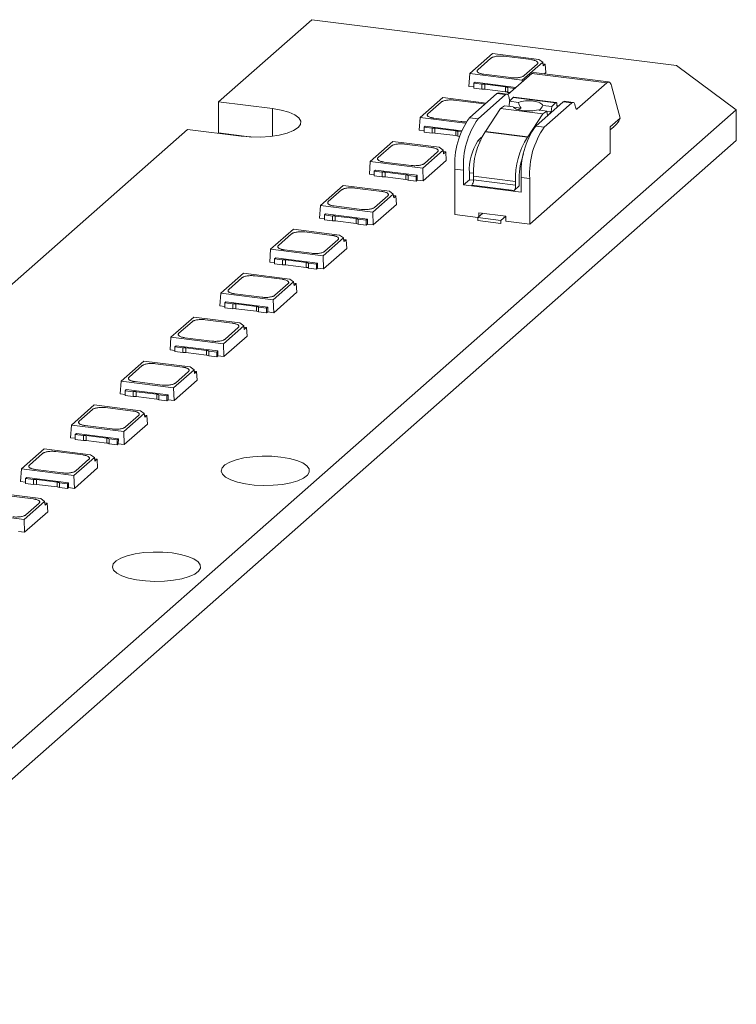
# Model space of a CAD drawing. Header units: millimetres. Extents: x -97.4 to -27.2, y 99.8 to 147.8.
# Tile 2 of 2: x -62.1 to -27.2, y 99.8 to 147.8. Entities that reach past the tile are written whole.
import ezdxf

# ---------------------------------------------------------------- set-up
doc = ezdxf.new("R2010")
doc.units = ezdxf.units.MM

msp = doc.modelspace()

# ---------------------------------------------------------------- linework, layer by layer
at = {"color": 7, "linetype": 'Continuous', "lineweight": 15}
for p, q in [((-47.884, 147.82), (-52.428, 143.813)), ((-30.111, 145.58), (-47.884, 147.82)), ((-39.076, 146.166), (-40.184, 145.189)), ((-39.8, 145.376), (-39.16, 145.941)), ((-36.823, 145.882), (-39.076, 146.166)), ((-38.515, 146.038), (-37.196, 145.872)), ((-37.628, 144.867), (-36.635, 145.743)), ((-36.905, 145.657), (-37.545, 145.092)), ((-36.635, 145.743), (-36.823, 145.882)), ((-36.635, 145.743), (-36.611, 145.566)), ((-36.626, 145.672), (-36.508, 145.657)), ((-36.508, 145.657), (-36.611, 145.566)), ((-36.508, 145.657), (-36.477, 145.238)), ((-27.202, 143.432), (-30.111, 145.58)), ((-40.184, 145.189), (-40.228, 144.57)), ((-40.184, 145.189), (-37.628, 144.867)), ((-38.19, 144.995), (-39.509, 145.162)), ((-38.337, 144.172), (-37.165, 145.205)), ((-37.165, 145.205), (-33.517, 144.746)), ((-33.423, 144.783), (-37.071, 145.242)), ((-36.547, 145.176), (-36.477, 145.238)), ((-40.228, 144.57), (-39.991, 144.54)), ((-39.933, 144.773), (-39.991, 144.722)), ((-39.991, 144.722), (-39.601, 144.673)), ((-39.991, 144.722), (-39.991, 144.486)), ((-39.991, 144.486), (-39.601, 144.436)), ((-39.933, 144.773), (-37.94, 144.522)), ((-39.601, 144.436), (-39.601, 144.673)), ((-39.459, 144.673), (-38.448, 144.546)), ((-39.459, 144.436), (-39.459, 144.673)), ((-38.448, 144.309), (-38.448, 144.546)), ((-38.342, 144.514), (-37.997, 144.471)), ((-38.342, 144.278), (-38.342, 144.514)), ((-37.626, 144.798), (-37.628, 144.867)), ((-33.517, 144.746), (-34.961, 143.472)), ((-32.866, 143.023), (-33.287, 144.595)), ((-41.504, 144.025), (-42.611, 143.049)), ((-39.392, 143.759), (-41.504, 144.025)), ((-38.864, 144.225), (-40.205, 143.042)), ((-38.443, 144.172), (-39.784, 142.989)), ((-39.459, 144.436), (-38.448, 144.309)), ((-38.864, 144.225), (-38.443, 144.172)), ((-38.381, 144.197), (-38.802, 144.25)), ((-38.342, 144.278), (-38.232, 144.264)), ((-38.249, 143.919), (-38.29, 144.072)), ((-38.251, 143.844), (-38.071, 144.028)), ((-38.071, 144.028), (-36.013, 143.768)), ((-35.985, 143.782), (-38.043, 144.041)), ((-49.808, 143.483), (-52.428, 143.813)), ((-52.428, 142.304), (-52.428, 143.813)), ((-42.227, 143.236), (-41.587, 143.8)), ((-40.942, 143.897), (-39.623, 143.731)), ((-38.691, 143.484), (-38.497, 143.628)), ((-38.074, 143.574), (-38.497, 143.628)), ((-38.251, 143.844), (-38.276, 143.6)), ((-37.815, 143.789), (-38.251, 143.844)), ((-38.052, 143.551), (-37.688, 143.505)), ((-36.978, 142.636), (-35.637, 143.819)), ((-36.193, 143.585), (-36.629, 143.64)), ((-35.216, 143.766), (-36.557, 142.583)), ((-36.193, 143.585), (-36.221, 143.321)), ((-36.013, 143.768), (-36.193, 143.585)), ((-35.937, 143.554), (-35.939, 143.655)), ((-35.866, 143.616), (-35.938, 143.625)), ((-35.637, 143.819), (-35.216, 143.766)), ((-35.153, 143.79), (-35.574, 143.843)), ((-35.022, 143.512), (-35.063, 143.665)), ((-74.932, 101.338), (-27.202, 143.432)), ((-42.611, 143.049), (-42.655, 142.429)), ((-42.611, 143.049), (-40.415, 142.772)), ((-40.617, 142.855), (-41.936, 143.021)), ((-39.784, 142.989), (-40.205, 143.042)), ((-38.691, 143.484), (-39.419, 142.371)), ((-38.691, 143.484), (-36.633, 143.225)), ((-36.633, 143.225), (-37.361, 142.112)), ((-36.439, 143.368), (-36.863, 143.422)), ((-36.439, 143.368), (-36.633, 143.225)), ((-36.398, 143.147), (-36.439, 143.368)), ((-36.435, 143.348), (-36.221, 143.321)), ((-36.221, 143.321), (-36.339, 143.199)), ((-33.34, 142.605), (-32.866, 143.023)), ((-27.202, 141.924), (-27.202, 143.432)), ((-42.36, 142.633), (-42.418, 142.582)), ((-42.418, 142.582), (-42.028, 142.533)), ((-42.418, 142.582), (-42.418, 142.345)), ((-42.36, 142.633), (-40.586, 142.409)), ((-42.028, 142.296), (-42.028, 142.533)), ((-41.886, 142.533), (-40.875, 142.405)), ((-41.886, 142.296), (-41.886, 142.533)), ((-36.557, 142.583), (-36.978, 142.636)), ((-33.34, 141.319), (-33.34, 142.605)), ((-33.34, 142.444), (-33.17, 142.594)), ((-53.948, 142.472), (-91.318, 109.514)), ((-53.948, 142.472), (-51.329, 142.142)), ((-50.808, 142.1), (-52.428, 142.304)), ((-42.655, 142.429), (-42.418, 142.399)), ((-42.418, 142.345), (-42.028, 142.296)), ((-41.886, 142.296), (-40.875, 142.168)), ((-40.875, 142.168), (-40.875, 142.405)), ((-40.769, 142.374), (-40.607, 142.354)), ((-40.769, 142.137), (-40.769, 142.374)), ((-40.769, 142.137), (-40.683, 142.126)), ((-39.79, 141.908), (-39.614, 142.087)), ((-37.373, 142.096), (-39.431, 142.355)), ((-37.361, 142.112), (-39.419, 142.371)), ((-74.932, 99.83), (-27.202, 141.924)), ((-43.931, 141.885), (-45.038, 140.908)), ((-44.654, 141.095), (-44.014, 141.66)), ((-41.677, 141.601), (-43.931, 141.885)), ((-43.369, 141.757), (-42.05, 141.591)), ((-41.49, 141.462), (-41.677, 141.601)), ((-42.483, 140.586), (-41.49, 141.462)), ((-41.76, 141.376), (-42.399, 140.811)), ((-41.49, 141.462), (-41.466, 141.285)), ((-41.48, 141.391), (-41.362, 141.376)), ((-41.362, 141.376), (-41.466, 141.285)), ((-41.362, 141.376), (-41.331, 140.957)), ((-37.264, 137.858), (-33.34, 141.319)), ((-45.038, 140.908), (-45.082, 140.289)), ((-45.038, 140.908), (-42.483, 140.586)), ((-43.044, 140.714), (-44.363, 140.881)), ((-42.463, 139.959), (-41.331, 140.957)), ((-45.082, 140.289), (-44.845, 140.259)), ((-44.787, 140.492), (-44.845, 140.441)), ((-44.845, 140.441), (-44.455, 140.392)), ((-44.845, 140.441), (-44.845, 140.205)), ((-44.845, 140.205), (-44.455, 140.155)), ((-44.787, 140.492), (-42.748, 140.235)), ((-44.455, 140.155), (-44.455, 140.392)), ((-44.313, 140.392), (-43.302, 140.265)), ((-44.313, 140.155), (-44.313, 140.392)), ((-44.313, 140.155), (-43.302, 140.028)), ((-43.302, 140.028), (-43.302, 140.265)), ((-43.196, 140.233), (-42.806, 140.184)), ((-43.196, 139.997), (-43.196, 140.233)), ((-42.806, 140.184), (-42.748, 140.235)), ((-42.806, 139.948), (-42.806, 140.184)), ((-42.748, 140.235), (-42.753, 139.995)), ((-42.463, 139.959), (-42.483, 140.586)), ((-40.912, 138.318), (-40.912, 140.533)), ((-40.912, 140.533), (-40.492, 140.48)), ((-40.492, 140.48), (-40.492, 139.773)), ((-40.209, 140.022), (-40.209, 140.361)), ((-40.011, 140.197), (-37.953, 139.937)), ((-40.011, 140.008), (-40.011, 140.197)), ((-46.358, 139.744), (-47.465, 138.768)), ((-44.105, 139.46), (-46.358, 139.744)), ((-43.196, 139.997), (-42.806, 139.948)), ((-42.806, 139.948), (-42.752, 139.995)), ((-42.753, 139.995), (-42.463, 139.959)), ((-40.492, 139.773), (-40.209, 140.022)), ((-40.492, 139.773), (-37.685, 139.419)), ((-40.011, 139.998), (-40.209, 140.022)), ((-38.024, 139.498), (-40.082, 139.757)), ((-40.011, 140.008), (-37.953, 139.749)), ((-38.024, 139.498), (-37.777, 139.716)), ((-37.953, 139.937), (-37.953, 139.749)), ((-37.777, 139.716), (-37.777, 140.093)), ((-37.685, 140.127), (-37.264, 140.074)), ((-37.685, 139.419), (-37.685, 140.127)), ((-37.264, 140.074), (-37.264, 137.858)), ((-47.081, 138.955), (-46.441, 139.519)), ((-45.797, 139.616), (-44.478, 139.45)), ((-44.91, 138.446), (-43.917, 139.322)), ((-44.187, 139.235), (-44.827, 138.671)), ((-43.917, 139.322), (-44.105, 139.46)), ((-43.917, 139.322), (-43.893, 139.144)), ((-43.907, 139.251), (-43.789, 139.236)), ((-43.789, 139.236), (-43.893, 139.144)), ((-43.789, 139.236), (-43.759, 138.816)), ((-47.465, 138.768), (-47.509, 138.148)), ((-47.465, 138.768), (-44.91, 138.446)), ((-45.471, 138.574), (-46.79, 138.74)), ((-44.89, 137.818), (-43.759, 138.816)), ((-47.214, 138.351), (-47.272, 138.301)), ((-47.272, 138.301), (-46.882, 138.251)), ((-47.272, 138.301), (-47.272, 138.064)), ((-47.214, 138.351), (-45.175, 138.095)), ((-46.882, 138.015), (-46.882, 138.251)), ((-46.741, 138.251), (-45.729, 138.124)), ((-46.741, 138.015), (-46.741, 138.251)), ((-44.89, 137.818), (-44.91, 138.446)), ((-40.912, 138.318), (-39.79, 138.176)), ((-39.791, 138.175), (-39.556, 138.382)), ((-39.743, 138.406), (-38.434, 138.241)), ((-39.743, 138.217), (-39.743, 138.406)), ((-38.434, 138.241), (-38.669, 138.034)), ((-38.434, 138.005), (-38.434, 138.241)), ((-47.509, 138.148), (-47.272, 138.118)), ((-47.272, 138.064), (-46.882, 138.015)), ((-46.741, 138.015), (-45.729, 137.887)), ((-45.729, 137.887), (-45.729, 138.124)), ((-45.623, 138.093), (-45.233, 138.044)), ((-45.623, 137.856), (-45.623, 138.093)), ((-45.623, 137.856), (-45.233, 137.807)), ((-45.233, 138.044), (-45.175, 138.095)), ((-45.233, 137.807), (-45.233, 138.044)), ((-45.233, 137.807), (-45.179, 137.855)), ((-45.175, 138.095), (-45.18, 137.855)), ((-45.18, 137.855), (-44.89, 137.818)), ((-38.669, 138.034), (-39.791, 138.175)), ((-39.791, 138.034), (-39.791, 138.175)), ((-39.791, 138.034), (-38.669, 137.892)), ((-38.669, 138.034), (-38.669, 137.892)), ((-38.434, 138.005), (-37.264, 137.858)), ((-48.785, 137.604), (-49.892, 136.627)), ((-49.508, 136.814), (-48.868, 137.379)), ((-46.532, 137.32), (-48.785, 137.604)), ((-48.224, 137.476), (-46.905, 137.309)), ((-46.344, 137.181), (-46.532, 137.32)), ((-47.337, 136.305), (-46.344, 137.181)), ((-46.614, 137.095), (-47.254, 136.53)), ((-46.344, 137.181), (-46.32, 137.003)), ((-46.334, 137.11), (-46.216, 137.095)), ((-46.216, 137.095), (-46.32, 137.003)), ((-46.216, 137.095), (-46.186, 136.675)), ((-49.892, 136.627), (-49.936, 136.008)), ((-49.892, 136.627), (-47.337, 136.305)), ((-47.898, 136.433), (-49.217, 136.599)), ((-47.317, 135.678), (-47.337, 136.305)), ((-47.317, 135.678), (-46.186, 136.675)), ((-49.936, 136.008), (-49.699, 135.978)), ((-49.642, 136.211), (-49.699, 136.16)), ((-49.699, 136.16), (-49.309, 136.111)), ((-49.699, 136.16), (-49.699, 135.923)), ((-49.699, 135.923), (-49.309, 135.874)), ((-49.642, 136.211), (-47.602, 135.954)), ((-49.309, 135.874), (-49.309, 136.111)), ((-49.168, 136.111), (-48.156, 135.984)), ((-49.168, 135.874), (-49.168, 136.111)), ((-49.168, 135.874), (-48.156, 135.747)), ((-48.156, 135.747), (-48.156, 135.984)), ((-48.05, 135.952), (-47.66, 135.903)), ((-48.05, 135.716), (-48.05, 135.952)), ((-47.66, 135.903), (-47.602, 135.954)), ((-47.66, 135.667), (-47.66, 135.903)), ((-47.602, 135.954), (-47.607, 135.714)), ((-51.212, 135.463), (-52.319, 134.487)), ((-48.959, 135.179), (-51.212, 135.463)), ((-50.651, 135.335), (-49.332, 135.169)), ((-48.05, 135.716), (-47.66, 135.667)), ((-47.66, 135.667), (-47.606, 135.714)), ((-47.607, 135.714), (-47.317, 135.678)), ((-51.935, 134.674), (-51.295, 135.238)), ((-49.764, 134.165), (-48.771, 135.04)), ((-49.041, 134.954), (-49.681, 134.39)), ((-48.771, 135.04), (-48.959, 135.179)), ((-48.771, 135.04), (-48.747, 134.863)), ((-48.761, 134.97), (-48.643, 134.955)), ((-48.643, 134.955), (-48.747, 134.863)), ((-48.643, 134.955), (-48.613, 134.535)), ((-52.319, 134.487), (-52.363, 133.867)), ((-52.319, 134.487), (-49.764, 134.165)), ((-50.325, 134.293), (-51.644, 134.459)), ((-49.744, 133.537), (-48.613, 134.535)), ((-52.069, 134.07), (-52.126, 134.02)), ((-52.126, 134.02), (-51.736, 133.97)), ((-52.126, 134.02), (-52.126, 133.783)), ((-52.069, 134.07), (-50.03, 133.814)), ((-51.736, 133.734), (-51.736, 133.97)), ((-51.595, 133.97), (-50.583, 133.843)), ((-51.595, 133.734), (-51.595, 133.97)), ((-49.744, 133.537), (-49.764, 134.165)), ((-52.363, 133.867), (-52.126, 133.837)), ((-52.126, 133.783), (-51.736, 133.734)), ((-51.595, 133.734), (-50.583, 133.606)), ((-50.583, 133.606), (-50.583, 133.843)), ((-50.477, 133.812), (-50.087, 133.763)), ((-50.477, 133.575), (-50.477, 133.812)), ((-50.477, 133.575), (-50.087, 133.526)), ((-50.087, 133.763), (-50.03, 133.814)), ((-50.087, 133.526), (-50.087, 133.763)), ((-50.087, 133.526), (-50.033, 133.574)), ((-50.03, 133.814), (-50.034, 133.574)), ((-50.034, 133.574), (-49.744, 133.537)), ((-53.639, 133.323), (-54.747, 132.346)), ((-54.362, 132.533), (-53.722, 133.098)), ((-51.386, 133.039), (-53.639, 133.323)), ((-53.078, 133.195), (-51.759, 133.028)), ((-51.198, 132.9), (-51.386, 133.039)), ((-52.191, 132.024), (-51.198, 132.9)), ((-51.468, 132.814), (-52.108, 132.249)), ((-51.198, 132.9), (-51.174, 132.722)), ((-51.189, 132.829), (-51.07, 132.814)), ((-51.07, 132.814), (-51.174, 132.722)), ((-51.07, 132.814), (-51.04, 132.394)), ((-54.747, 132.346), (-54.791, 131.727)), ((-54.747, 132.346), (-52.191, 132.024)), ((-52.753, 132.152), (-54.071, 132.318)), ((-52.171, 131.397), (-52.191, 132.024)), ((-52.171, 131.397), (-51.04, 132.394)), ((-54.791, 131.727), (-54.554, 131.697)), ((-54.496, 131.93), (-54.554, 131.879)), ((-54.554, 131.879), (-54.163, 131.83)), ((-54.554, 131.879), (-54.554, 131.642)), ((-54.554, 131.642), (-54.163, 131.593)), ((-54.496, 131.93), (-52.457, 131.673)), ((-54.163, 131.593), (-54.163, 131.83)), ((-54.022, 131.83), (-53.011, 131.702)), ((-54.022, 131.593), (-54.022, 131.83)), ((-54.022, 131.593), (-53.011, 131.466)), ((-53.011, 131.466), (-53.011, 131.702)), ((-52.904, 131.671), (-52.514, 131.622)), ((-52.904, 131.435), (-52.904, 131.671)), ((-52.514, 131.622), (-52.457, 131.673)), ((-52.514, 131.385), (-52.514, 131.622)), ((-52.457, 131.673), (-52.461, 131.433)), ((-56.066, 131.182), (-57.174, 130.206)), ((-53.813, 130.898), (-56.066, 131.182)), ((-55.505, 131.054), (-54.186, 130.888)), ((-52.904, 131.435), (-52.514, 131.385)), ((-52.514, 131.385), (-52.46, 131.433)), ((-52.461, 131.433), (-52.171, 131.397)), ((-56.79, 130.393), (-56.15, 130.957)), ((-54.618, 129.884), (-53.625, 130.759)), ((-53.895, 130.673), (-54.535, 130.109)), ((-53.625, 130.759), (-53.813, 130.898)), ((-53.625, 130.759), (-53.602, 130.582)), ((-53.616, 130.688), (-53.498, 130.674)), ((-53.498, 130.674), (-53.602, 130.582)), ((-53.498, 130.674), (-53.467, 130.254)), ((-57.174, 130.206), (-57.218, 129.586)), ((-57.174, 130.206), (-54.618, 129.884)), ((-55.18, 130.012), (-56.499, 130.178)), ((-54.599, 129.256), (-53.467, 130.254)), ((-57.218, 129.586), (-56.981, 129.556)), ((-56.923, 129.789), (-56.981, 129.738)), ((-56.981, 129.738), (-56.591, 129.689)), ((-56.981, 129.738), (-56.981, 129.502)), ((-56.923, 129.789), (-54.884, 129.532)), ((-56.591, 129.453), (-56.591, 129.689)), ((-56.449, 129.689), (-55.438, 129.562)), ((-56.449, 129.453), (-56.449, 129.689)), ((-54.599, 129.256), (-54.618, 129.884)), ((-56.981, 129.502), (-56.591, 129.453)), ((-56.449, 129.453), (-55.438, 129.325)), ((-55.438, 129.325), (-55.438, 129.562)), ((-55.332, 129.531), (-54.942, 129.482)), ((-55.332, 129.294), (-55.332, 129.531)), ((-55.332, 129.294), (-54.942, 129.245)), ((-54.942, 129.482), (-54.884, 129.532)), ((-54.942, 129.245), (-54.942, 129.482)), ((-54.942, 129.245), (-54.888, 129.293)), ((-54.884, 129.532), (-54.888, 129.293)), ((-54.888, 129.293), (-54.599, 129.256)), ((-58.494, 129.042), (-59.601, 128.065)), ((-59.217, 128.252), (-58.577, 128.816)), ((-56.24, 128.758), (-58.494, 129.042)), ((-57.932, 128.913), (-56.613, 128.747)), ((-57.045, 127.743), (-56.052, 128.619)), ((-56.052, 128.619), (-56.24, 128.758)), ((-56.052, 128.619), (-56.029, 128.441)), ((-56.322, 128.532), (-56.962, 127.968)), ((-56.043, 128.548), (-55.925, 128.533)), ((-55.925, 128.533), (-56.029, 128.441)), ((-55.925, 128.533), (-55.894, 128.113)), ((-59.601, 128.065), (-59.645, 127.446)), ((-59.601, 128.065), (-57.045, 127.743)), ((-57.607, 127.871), (-58.926, 128.037)), ((-57.026, 127.116), (-57.045, 127.743)), ((-57.026, 127.116), (-55.894, 128.113)), ((-59.645, 127.446), (-59.408, 127.416)), ((-59.35, 127.649), (-59.408, 127.598)), ((-59.408, 127.598), (-59.018, 127.549)), ((-59.408, 127.598), (-59.408, 127.361)), ((-59.408, 127.361), (-59.018, 127.312)), ((-59.35, 127.649), (-57.311, 127.392)), ((-59.018, 127.312), (-59.018, 127.549)), ((-58.876, 127.549), (-57.865, 127.421)), ((-58.876, 127.312), (-58.876, 127.549)), ((-58.876, 127.312), (-57.865, 127.185)), ((-57.865, 127.185), (-57.865, 127.421)), ((-57.759, 127.39), (-57.369, 127.341)), ((-57.759, 127.154), (-57.759, 127.39)), ((-57.369, 127.341), (-57.311, 127.392)), ((-57.369, 127.104), (-57.369, 127.341)), ((-57.311, 127.392), (-57.316, 127.152)), ((-60.921, 126.901), (-62.028, 125.924)), ((-58.667, 126.617), (-60.921, 126.901)), ((-60.359, 126.773), (-59.04, 126.607)), ((-57.759, 127.154), (-57.369, 127.104)), ((-57.369, 127.104), (-57.315, 127.152)), ((-57.316, 127.152), (-57.026, 127.116)), ((-61.644, 126.112), (-61.004, 126.676)), ((-59.473, 125.602), (-58.48, 126.478)), ((-58.75, 126.392), (-59.389, 125.828)), ((-58.48, 126.478), (-58.667, 126.617)), ((-58.48, 126.478), (-58.456, 126.301)), ((-58.47, 126.407), (-58.352, 126.392)), ((-58.352, 126.392), (-58.456, 126.301)), ((-58.352, 126.392), (-58.321, 125.973)), ((-62.028, 125.924), (-62.072, 125.305)), ((-62.028, 125.924), (-59.473, 125.602)), ((-60.034, 125.731), (-61.353, 125.897)), ((-59.453, 124.975), (-58.321, 125.973)), ((-62.072, 125.305), (-61.835, 125.275)), ((-61.777, 125.508), (-61.835, 125.457)), ((-61.835, 125.457), (-61.445, 125.408)), ((-61.835, 125.457), (-61.835, 125.221)), ((-61.777, 125.508), (-59.738, 125.251)), ((-61.445, 125.172), (-61.445, 125.408)), ((-61.303, 125.408), (-60.292, 125.281)), ((-61.303, 125.172), (-61.303, 125.408)), ((-60.292, 125.044), (-60.292, 125.281)), ((-59.453, 124.975), (-59.473, 125.602)), ((-61.835, 125.221), (-61.445, 125.172)), ((-61.303, 125.172), (-60.292, 125.044)), ((-60.186, 125.25), (-59.796, 125.2)), ((-60.186, 125.013), (-60.186, 125.25)), ((-60.186, 125.013), (-59.796, 124.964)), ((-59.796, 125.2), (-59.738, 125.251)), ((-59.796, 124.964), (-59.796, 125.2)), ((-59.796, 124.964), (-59.742, 125.011)), ((-59.738, 125.251), (-59.743, 125.012)), ((-59.743, 125.012), (-59.453, 124.975)), ((-61.095, 124.477), (-63.348, 124.76)), ((-62.787, 124.632), (-61.468, 124.466)), ((-61.9, 123.462), (-60.907, 124.338)), ((-60.907, 124.338), (-61.095, 124.477)), ((-60.907, 124.338), (-60.883, 124.16)), ((-61.88, 122.834), (-60.749, 123.832)), ((-61.177, 124.251), (-61.817, 123.687)), ((-60.897, 124.267), (-60.779, 124.252)), ((-60.779, 124.252), (-60.883, 124.16)), ((-60.779, 124.252), (-60.749, 123.832)), ((-64.455, 123.784), (-61.9, 123.462)), ((-61.88, 122.834), (-61.9, 123.462)), ((-62.17, 122.871), (-61.88, 122.834))]:
    msp.add_line(p, q, dxfattribs=at)
at = {"color": 8, "linetype": 'Continuous', "lineweight": 15}
for p, q in [((-39.623, 143.731), (-39.463, 143.697)), ((-38.214, 143.882), (-38.235, 143.885)), ((-38.229, 143.867), (-38.229, 143.877)), ((-49.808, 142.142), (-49.808, 143.483)), ((-35.008, 143.478), (-34.961, 143.472)), ((-39.703, 141.897), (-39.79, 141.908)), ((-40.209, 140.361), (-40.009, 140.336))]:
    msp.add_line(p, q, dxfattribs=at)
at = {"color": 7, "linetype": 'Continuous', "lineweight": 15, "flags": 128}
for points in [[(-33.517, 144.746), (-33.482, 144.77), (-33.448, 144.782), (-33.415, 144.781), (-33.384, 144.768), (-33.355, 144.742), (-33.329, 144.704), (-33.306, 144.655), (-33.287, 144.595)], [(-38.443, 144.172), (-38.42, 144.189), (-38.397, 144.197), (-38.375, 144.196), (-38.355, 144.187), (-38.336, 144.17), (-38.318, 144.144), (-38.303, 144.112), (-38.29, 144.072)], [(-36.013, 143.768), (-35.999, 143.779), (-35.986, 143.782), (-35.973, 143.777), (-35.962, 143.765), (-35.953, 143.746), (-35.946, 143.721), (-35.941, 143.69), (-35.939, 143.655)], [(-35.063, 143.665), (-35.076, 143.705), (-35.091, 143.738), (-35.108, 143.763), (-35.128, 143.78), (-35.148, 143.789), (-35.17, 143.79), (-35.193, 143.782), (-35.216, 143.766)], [(-34.961, 143.472), (-34.97, 143.466), (-34.979, 143.462), (-34.988, 143.463), (-34.996, 143.466), (-35.004, 143.473), (-35.011, 143.483), (-35.017, 143.496), (-35.022, 143.512)], [(-51.329, 142.142), (-50.862, 142.103), (-50.381, 142.099), (-49.909, 142.13), (-49.47, 142.196), (-49.086, 142.293), (-48.777, 142.416), (-48.557, 142.559), (-48.439, 142.715), (-48.427, 142.875), (-48.522, 143.032), (-48.72, 143.179), (-49.011, 143.307), (-49.38, 143.41), (-49.808, 143.483)], [(-49.391, 126.504), (-49.841, 126.542), (-50.305, 126.548), (-50.763, 126.52), (-51.191, 126.46), (-51.571, 126.371), (-51.885, 126.257), (-52.118, 126.123), (-52.258, 125.975), (-52.3, 125.821), (-52.242, 125.667), (-52.086, 125.521), (-51.839, 125.39), (-51.513, 125.279), (-51.124, 125.194), (-50.689, 125.139), (-50.229, 125.117), (-49.765, 125.128), (-49.319, 125.172), (-48.913, 125.247), (-48.564, 125.35), (-48.289, 125.475), (-48.101, 125.617), (-48.009, 125.769), (-48.018, 125.923), (-48.126, 126.074), (-48.328, 126.214), (-48.616, 126.335), (-48.976, 126.434), (-49.391, 126.504)], [(-54.694, 121.827), (-55.144, 121.865), (-55.609, 121.871), (-56.066, 121.843), (-56.495, 121.783), (-56.875, 121.694), (-57.188, 121.58), (-57.421, 121.446), (-57.562, 121.298), (-57.604, 121.143), (-57.545, 120.99), (-57.389, 120.844), (-57.142, 120.712), (-56.816, 120.602), (-56.427, 120.517), (-55.992, 120.462), (-55.532, 120.44), (-55.068, 120.451), (-54.623, 120.495), (-54.216, 120.57), (-53.867, 120.673), (-53.592, 120.798), (-53.405, 120.94), (-53.313, 121.091), (-53.321, 121.246), (-53.429, 121.397), (-53.632, 121.537), (-53.92, 121.658), (-54.279, 121.756), (-54.694, 121.827)]]:
    msp.add_lwpolyline(points, dxfattribs=at)
at = {"color": 7, "linetype": 'Continuous', "lineweight": 15}
for centre, radius, start, end in [((-37.078, 145.123), 0.12, 86.6791, 136.4073), ((-38.806, 144.17), 0.0799, 86.6791, 136.4073), ((-38.045, 144.008), 0.0329, 86.2479, 143.7793), ((-38.157, 143.938), 0.0944, 191.8644, 220.3245), ((-35.579, 143.764), 0.0799, 86.6791, 136.4073), ((-36.983, 140.78), 3.938, 144.9309, 183.5931), ((-33.766, 143.341), 0.954, 327.5961, 340.5024), ((-36.562, 140.727), 3.938, 144.9309, 183.5931), ((-33.755, 140.373), 3.938, 144.9309, 183.5931), ((-33.334, 140.32), 3.938, 144.9309, 183.5931), ((-36.391, 140.381), 3.625, 146.994, 182.9112), ((-39.512, 142.43), 0.11, 316.9212, 327.3111), ((-34.334, 140.121), 3.625, 146.994, 182.9112), ((-37.454, 142.171), 0.11, 316.9212, 327.3111), ((-37.643, 140.496), 2.569, 146.6778, 183.0117), ((-34.451, 140.118), 3.326, 159.4272, 180.4268), ((-40.404, 139.983), 0.394, 324.9309, 3.5931), ((-38.346, 139.724), 0.394, 324.9309, 3.5931)]:
    msp.add_arc(centre, radius, start, end, dxfattribs=at)
for points, knots in [([(-39.16, 145.941), (-39.151, 145.947), (-39.134, 145.961), (-39.099, 145.979), (-39.05, 145.999), (-38.984, 146.018), (-38.9, 146.035), (-38.806, 146.045), (-38.708, 146.049), (-38.609, 146.048), (-38.546, 146.041), (-38.515, 146.038)], [0, 0, 0, 0, 0.082249, 0.165214, 0.250314, 0.374627, 0.500081, 0.622608, 0.749848, 0.875107, 1, 1, 1, 1]), ([(-37.196, 145.872), (-37.176, 145.869), (-37.137, 145.863), (-37.081, 145.851), (-37.022, 145.835), (-36.964, 145.813), (-36.915, 145.785), (-36.883, 145.754), (-36.871, 145.721), (-36.876, 145.688), (-36.895, 145.667), (-36.905, 145.657)], [0, 0, 0, 0, 0.0822494, 0.165214, 0.2503144, 0.3746275, 0.5000806, 0.6226075, 0.7498484, 0.875107, 1, 1, 1, 1]), ([(-39.509, 145.162), (-39.528, 145.164), (-39.568, 145.17), (-39.624, 145.182), (-39.683, 145.198), (-39.741, 145.22), (-39.79, 145.248), (-39.822, 145.279), (-39.834, 145.312), (-39.829, 145.345), (-39.809, 145.366), (-39.8, 145.376)], [0, 0, 0, 0, 0.082249, 0.165214, 0.250314, 0.374627, 0.500081, 0.622608, 0.749848, 0.875107, 1, 1, 1, 1]), ([(-37.545, 145.092), (-37.554, 145.086), (-37.57, 145.073), (-37.606, 145.054), (-37.654, 145.034), (-37.72, 145.015), (-37.805, 144.999), (-37.899, 144.988), (-37.996, 144.984), (-38.096, 144.986), (-38.158, 144.992), (-38.19, 144.995)], [0, 0, 0, 0, 0.0822494, 0.165214, 0.2503144, 0.3746275, 0.5000806, 0.6226075, 0.7498484, 0.875107, 1, 1, 1, 1]), ([(-39.601, 144.673), (-39.589, 144.674), (-39.566, 144.677), (-39.53, 144.678), (-39.494, 144.677), (-39.471, 144.674), (-39.459, 144.673)], [0, 0, 0, 0, 0.254275, 0.5, 0.745725, 1, 1, 1, 1]), ([(-38.448, 144.546), (-38.436, 144.544), (-38.414, 144.541), (-38.385, 144.534), (-38.36, 144.525), (-38.348, 144.518), (-38.342, 144.514)], [0, 0, 0, 0, 0.254275, 0.5, 0.745725, 1, 1, 1, 1]), ([(-41.587, 143.8), (-41.578, 143.807), (-41.562, 143.82), (-41.526, 143.839), (-41.478, 143.858), (-41.412, 143.878), (-41.327, 143.894), (-41.233, 143.905), (-41.136, 143.909), (-41.036, 143.907), (-40.973, 143.901), (-40.942, 143.897)], [0, 0, 0, 0, 0.082249, 0.165214, 0.250314, 0.374627, 0.500081, 0.622608, 0.749848, 0.875107, 1, 1, 1, 1]), ([(-38.074, 143.574), (-38.061, 143.535), (-38.01, 143.498), (-37.848, 143.434), (-37.735, 143.408), (-37.486, 143.377), (-37.348, 143.371), (-37.084, 143.381), (-36.961, 143.397), (-36.863, 143.422)], [0, 0, 0, 0, 0.25, 0.25, 0.5, 0.5, 0.75, 0.75, 1, 1, 1, 1]), ([(-37.816, 143.434), (-37.809, 143.442), (-37.784, 143.469), (-37.728, 143.49), (-37.688, 143.505)], [0, 0, 0, 0, 0.289395, 1, 1, 1, 1]), ([(-36.629, 143.64), (-36.646, 143.688), (-36.699, 143.734), (-36.859, 143.807), (-36.967, 143.836), (-37.209, 143.866), (-37.342, 143.868), (-37.596, 143.847), (-37.717, 143.823), (-37.815, 143.789)], [0, 0, 0, 0, 0.25, 0.25, 0.5, 0.5, 0.75, 0.75, 1, 1, 1, 1]), ([(-41.936, 143.021), (-41.956, 143.024), (-41.995, 143.029), (-42.051, 143.041), (-42.11, 143.057), (-42.168, 143.079), (-42.217, 143.108), (-42.249, 143.139), (-42.261, 143.171), (-42.256, 143.205), (-42.237, 143.225), (-42.227, 143.236)], [0, 0, 0, 0, 0.082249, 0.165214, 0.250314, 0.374627, 0.500081, 0.622608, 0.749848, 0.875107, 1, 1, 1, 1]), ([(-42.028, 142.533), (-42.016, 142.534), (-41.993, 142.536), (-41.957, 142.537), (-41.921, 142.536), (-41.898, 142.534), (-41.886, 142.533)], [0, 0, 0, 0, 0.254275, 0.5, 0.745725, 1, 1, 1, 1]), ([(-33.178, 142.594), (-33.115, 142.651), (-33.025, 142.733), (-32.975, 142.808), (-32.96, 142.83)], [0, 0, 0, 0, 0.6976404, 1, 1, 1, 1]), ([(-40.875, 142.405), (-40.864, 142.404), (-40.841, 142.4), (-40.812, 142.393), (-40.787, 142.384), (-40.775, 142.377), (-40.769, 142.374)], [0, 0, 0, 0, 0.254275, 0.5, 0.745725, 1, 1, 1, 1]), ([(-44.014, 141.66), (-44.006, 141.666), (-43.989, 141.68), (-43.953, 141.698), (-43.905, 141.718), (-43.839, 141.737), (-43.754, 141.754), (-43.66, 141.764), (-43.563, 141.768), (-43.463, 141.767), (-43.401, 141.76), (-43.369, 141.757)], [0, 0, 0, 0, 0.082249, 0.165214, 0.250314, 0.374627, 0.500081, 0.622608, 0.749848, 0.875107, 1, 1, 1, 1]), ([(-42.05, 141.591), (-42.031, 141.588), (-41.991, 141.582), (-41.935, 141.57), (-41.876, 141.554), (-41.818, 141.532), (-41.769, 141.504), (-41.737, 141.473), (-41.725, 141.44), (-41.73, 141.407), (-41.75, 141.386), (-41.76, 141.376)], [0, 0, 0, 0, 0.0822494, 0.165214, 0.2503144, 0.3746275, 0.5000806, 0.6226075, 0.7498484, 0.875107, 1, 1, 1, 1]), ([(-44.363, 140.881), (-44.383, 140.883), (-44.423, 140.889), (-44.478, 140.901), (-44.537, 140.917), (-44.595, 140.939), (-44.644, 140.967), (-44.676, 140.998), (-44.688, 141.031), (-44.683, 141.064), (-44.664, 141.085), (-44.654, 141.095)], [0, 0, 0, 0, 0.082249, 0.165214, 0.250314, 0.374627, 0.500081, 0.622608, 0.749848, 0.875107, 1, 1, 1, 1]), ([(-42.399, 140.811), (-42.408, 140.805), (-42.425, 140.791), (-42.46, 140.773), (-42.509, 140.753), (-42.575, 140.734), (-42.659, 140.717), (-42.753, 140.707), (-42.851, 140.703), (-42.95, 140.704), (-43.013, 140.711), (-43.044, 140.714)], [0, 0, 0, 0, 0.0822494, 0.165214, 0.2503144, 0.3746275, 0.5000806, 0.6226075, 0.7498484, 0.875107, 1, 1, 1, 1]), ([(-44.455, 140.392), (-44.443, 140.393), (-44.42, 140.396), (-44.384, 140.397), (-44.348, 140.396), (-44.325, 140.393), (-44.313, 140.392)], [0, 0, 0, 0, 0.254275, 0.5, 0.745725, 1, 1, 1, 1]), ([(-43.302, 140.265), (-43.291, 140.263), (-43.269, 140.26), (-43.239, 140.253), (-43.214, 140.244), (-43.202, 140.237), (-43.196, 140.233)], [0, 0, 0, 0, 0.254275, 0.5, 0.745725, 1, 1, 1, 1]), ([(-46.441, 139.519), (-46.433, 139.526), (-46.416, 139.539), (-46.38, 139.557), (-46.332, 139.577), (-46.266, 139.597), (-46.181, 139.613), (-46.088, 139.624), (-45.99, 139.628), (-45.89, 139.626), (-45.828, 139.619), (-45.797, 139.616)], [0, 0, 0, 0, 0.082249, 0.165214, 0.250314, 0.374627, 0.500081, 0.622608, 0.749848, 0.875107, 1, 1, 1, 1]), ([(-44.478, 139.45), (-44.458, 139.447), (-44.418, 139.442), (-44.363, 139.43), (-44.303, 139.414), (-44.245, 139.392), (-44.196, 139.363), (-44.164, 139.332), (-44.152, 139.3), (-44.157, 139.266), (-44.177, 139.246), (-44.187, 139.235)], [0, 0, 0, 0, 0.0822494, 0.165214, 0.2503144, 0.3746275, 0.5000806, 0.6226075, 0.7498484, 0.875107, 1, 1, 1, 1]), ([(-46.79, 138.74), (-46.81, 138.743), (-46.85, 138.748), (-46.905, 138.76), (-46.964, 138.776), (-47.023, 138.798), (-47.072, 138.827), (-47.103, 138.858), (-47.115, 138.89), (-47.111, 138.924), (-47.091, 138.944), (-47.081, 138.955)], [0, 0, 0, 0, 0.082249, 0.165214, 0.250314, 0.374627, 0.500081, 0.622608, 0.749848, 0.875107, 1, 1, 1, 1]), ([(-46.882, 138.251), (-46.87, 138.253), (-46.847, 138.255), (-46.811, 138.256), (-46.775, 138.255), (-46.752, 138.253), (-46.741, 138.251)], [0, 0, 0, 0, 0.254275, 0.5, 0.745725, 1, 1, 1, 1]), ([(-44.827, 138.671), (-44.835, 138.664), (-44.852, 138.651), (-44.887, 138.632), (-44.936, 138.613), (-45.002, 138.593), (-45.087, 138.577), (-45.18, 138.566), (-45.278, 138.562), (-45.377, 138.564), (-45.44, 138.571), (-45.471, 138.574)], [0, 0, 0, 0, 0.0822494, 0.165214, 0.2503144, 0.3746275, 0.5000806, 0.6226075, 0.7498484, 0.875107, 1, 1, 1, 1]), ([(-45.729, 138.124), (-45.718, 138.122), (-45.696, 138.119), (-45.667, 138.112), (-45.642, 138.103), (-45.629, 138.096), (-45.623, 138.093)], [0, 0, 0, 0, 0.254275, 0.5, 0.745725, 1, 1, 1, 1]), ([(-48.868, 137.379), (-48.86, 137.385), (-48.843, 137.399), (-48.808, 137.417), (-48.759, 137.437), (-48.693, 137.456), (-48.608, 137.472), (-48.515, 137.483), (-48.417, 137.487), (-48.318, 137.485), (-48.255, 137.479), (-48.224, 137.476)], [0, 0, 0, 0, 0.082249, 0.165214, 0.250314, 0.374627, 0.500081, 0.622608, 0.749848, 0.875107, 1, 1, 1, 1]), ([(-46.905, 137.309), (-46.885, 137.307), (-46.845, 137.301), (-46.79, 137.289), (-46.731, 137.273), (-46.672, 137.251), (-46.623, 137.223), (-46.591, 137.192), (-46.58, 137.159), (-46.584, 137.126), (-46.604, 137.105), (-46.614, 137.095)], [0, 0, 0, 0, 0.0822494, 0.165214, 0.2503144, 0.3746275, 0.5000806, 0.6226075, 0.7498484, 0.875107, 1, 1, 1, 1]), ([(-49.217, 136.599), (-49.237, 136.602), (-49.277, 136.608), (-49.332, 136.62), (-49.391, 136.636), (-49.45, 136.658), (-49.499, 136.686), (-49.53, 136.717), (-49.542, 136.75), (-49.538, 136.783), (-49.518, 136.804), (-49.508, 136.814)], [0, 0, 0, 0, 0.082249, 0.165214, 0.250314, 0.374627, 0.500081, 0.622608, 0.749848, 0.875107, 1, 1, 1, 1]), ([(-47.254, 136.53), (-47.262, 136.524), (-47.279, 136.51), (-47.314, 136.492), (-47.363, 136.472), (-47.429, 136.453), (-47.514, 136.436), (-47.607, 136.426), (-47.705, 136.422), (-47.804, 136.423), (-47.867, 136.43), (-47.898, 136.433)], [0, 0, 0, 0, 0.0822494, 0.165214, 0.2503144, 0.3746275, 0.5000806, 0.6226075, 0.7498484, 0.875107, 1, 1, 1, 1]), ([(-49.309, 136.111), (-49.298, 136.112), (-49.275, 136.115), (-49.238, 136.116), (-49.202, 136.115), (-49.179, 136.112), (-49.168, 136.111)], [0, 0, 0, 0, 0.254275, 0.5, 0.745725, 1, 1, 1, 1]), ([(-48.156, 135.984), (-48.145, 135.982), (-48.123, 135.979), (-48.094, 135.972), (-48.069, 135.963), (-48.056, 135.956), (-48.05, 135.952)], [0, 0, 0, 0, 0.254275, 0.5, 0.745725, 1, 1, 1, 1]), ([(-51.295, 135.238), (-51.287, 135.245), (-51.27, 135.258), (-51.235, 135.276), (-51.186, 135.296), (-51.12, 135.316), (-51.035, 135.332), (-50.942, 135.343), (-50.844, 135.346), (-50.745, 135.345), (-50.682, 135.338), (-50.651, 135.335)], [0, 0, 0, 0, 0.082249, 0.165214, 0.250314, 0.374627, 0.500081, 0.622608, 0.749848, 0.875107, 1, 1, 1, 1]), ([(-49.332, 135.169), (-49.312, 135.166), (-49.272, 135.16), (-49.217, 135.149), (-49.158, 135.132), (-49.099, 135.11), (-49.05, 135.082), (-49.019, 135.051), (-49.007, 135.018), (-49.011, 134.985), (-49.031, 134.964), (-49.041, 134.954)], [0, 0, 0, 0, 0.0822494, 0.165214, 0.2503144, 0.3746275, 0.5000806, 0.6226075, 0.7498484, 0.875107, 1, 1, 1, 1]), ([(-51.644, 134.459), (-51.664, 134.462), (-51.704, 134.467), (-51.759, 134.479), (-51.818, 134.495), (-51.877, 134.517), (-51.926, 134.546), (-51.958, 134.577), (-51.97, 134.609), (-51.965, 134.642), (-51.945, 134.663), (-51.935, 134.674)], [0, 0, 0, 0, 0.082249, 0.165214, 0.250314, 0.374627, 0.500081, 0.622608, 0.749848, 0.875107, 1, 1, 1, 1]), ([(-49.681, 134.39), (-49.689, 134.383), (-49.706, 134.37), (-49.742, 134.351), (-49.79, 134.332), (-49.856, 134.312), (-49.941, 134.296), (-50.034, 134.285), (-50.132, 134.281), (-50.232, 134.283), (-50.294, 134.289), (-50.325, 134.293)], [0, 0, 0, 0, 0.0822494, 0.165214, 0.2503144, 0.3746275, 0.5000806, 0.6226075, 0.7498484, 0.875107, 1, 1, 1, 1]), ([(-51.736, 133.97), (-51.725, 133.972), (-51.702, 133.974), (-51.666, 133.975), (-51.63, 133.974), (-51.607, 133.972), (-51.595, 133.97)], [0, 0, 0, 0, 0.254275, 0.5, 0.745725, 1, 1, 1, 1]), ([(-50.583, 133.843), (-50.572, 133.841), (-50.55, 133.838), (-50.521, 133.831), (-50.496, 133.822), (-50.484, 133.815), (-50.477, 133.812)], [0, 0, 0, 0, 0.254275, 0.5, 0.745725, 1, 1, 1, 1]), ([(-53.722, 133.098), (-53.714, 133.104), (-53.697, 133.117), (-53.662, 133.136), (-53.613, 133.156), (-53.547, 133.175), (-53.463, 133.191), (-53.369, 133.202), (-53.271, 133.206), (-53.172, 133.204), (-53.109, 133.198), (-53.078, 133.195)], [0, 0, 0, 0, 0.082249, 0.165214, 0.250314, 0.374627, 0.500081, 0.622608, 0.749848, 0.875107, 1, 1, 1, 1]), ([(-51.759, 133.028), (-51.739, 133.026), (-51.699, 133.02), (-51.644, 133.008), (-51.585, 132.992), (-51.527, 132.97), (-51.477, 132.942), (-51.446, 132.911), (-51.434, 132.878), (-51.439, 132.845), (-51.458, 132.824), (-51.468, 132.814)], [0, 0, 0, 0, 0.0822494, 0.165214, 0.2503144, 0.3746275, 0.5000806, 0.6226075, 0.7498484, 0.875107, 1, 1, 1, 1]), ([(-54.071, 132.318), (-54.091, 132.321), (-54.131, 132.327), (-54.186, 132.339), (-54.246, 132.355), (-54.304, 132.377), (-54.353, 132.405), (-54.385, 132.436), (-54.397, 132.469), (-54.392, 132.502), (-54.372, 132.523), (-54.362, 132.533)], [0, 0, 0, 0, 0.082249, 0.165214, 0.250314, 0.374627, 0.500081, 0.622608, 0.749848, 0.875107, 1, 1, 1, 1]), ([(-52.108, 132.249), (-52.116, 132.243), (-52.133, 132.229), (-52.169, 132.211), (-52.217, 132.191), (-52.283, 132.172), (-52.368, 132.155), (-52.462, 132.145), (-52.559, 132.141), (-52.659, 132.142), (-52.721, 132.149), (-52.753, 132.152)], [0, 0, 0, 0, 0.0822494, 0.165214, 0.2503144, 0.3746275, 0.5000806, 0.6226075, 0.7498484, 0.875107, 1, 1, 1, 1]), ([(-54.163, 131.83), (-54.152, 131.831), (-54.129, 131.834), (-54.093, 131.835), (-54.057, 131.834), (-54.034, 131.831), (-54.022, 131.83)], [0, 0, 0, 0, 0.254275, 0.5, 0.745725, 1, 1, 1, 1]), ([(-53.011, 131.702), (-52.999, 131.701), (-52.977, 131.698), (-52.948, 131.69), (-52.923, 131.682), (-52.911, 131.675), (-52.904, 131.671)], [0, 0, 0, 0, 0.254275, 0.5, 0.745725, 1, 1, 1, 1]), ([(-56.15, 130.957), (-56.141, 130.964), (-56.124, 130.977), (-56.089, 130.995), (-56.04, 131.015), (-55.974, 131.035), (-55.89, 131.051), (-55.796, 131.061), (-55.698, 131.065), (-55.599, 131.064), (-55.536, 131.057), (-55.505, 131.054)], [0, 0, 0, 0, 0.082249, 0.165214, 0.250314, 0.374627, 0.500081, 0.622608, 0.749848, 0.875107, 1, 1, 1, 1]), ([(-54.186, 130.888), (-54.166, 130.885), (-54.127, 130.879), (-54.071, 130.868), (-54.012, 130.851), (-53.954, 130.829), (-53.905, 130.801), (-53.873, 130.77), (-53.861, 130.737), (-53.866, 130.704), (-53.885, 130.683), (-53.895, 130.673)], [0, 0, 0, 0, 0.0822494, 0.165214, 0.2503144, 0.3746275, 0.5000806, 0.6226075, 0.7498484, 0.875107, 1, 1, 1, 1]), ([(-56.499, 130.178), (-56.518, 130.181), (-56.558, 130.186), (-56.614, 130.198), (-56.673, 130.214), (-56.731, 130.236), (-56.78, 130.264), (-56.812, 130.296), (-56.824, 130.328), (-56.819, 130.361), (-56.799, 130.382), (-56.79, 130.393)], [0, 0, 0, 0, 0.082249, 0.165214, 0.250314, 0.374627, 0.500081, 0.622608, 0.749848, 0.875107, 1, 1, 1, 1]), ([(-54.535, 130.109), (-54.544, 130.102), (-54.56, 130.089), (-54.596, 130.07), (-54.644, 130.051), (-54.71, 130.031), (-54.795, 130.015), (-54.889, 130.004), (-54.986, 130), (-55.086, 130.002), (-55.148, 130.008), (-55.18, 130.012)], [0, 0, 0, 0, 0.082249, 0.165214, 0.250314, 0.374627, 0.500081, 0.622608, 0.749848, 0.875107, 1, 1, 1, 1]), ([(-56.591, 129.689), (-56.579, 129.691), (-56.556, 129.693), (-56.52, 129.694), (-56.484, 129.693), (-56.461, 129.691), (-56.449, 129.689)], [0, 0, 0, 0, 0.254275, 0.5, 0.745725, 1, 1, 1, 1]), ([(-55.438, 129.562), (-55.426, 129.56), (-55.404, 129.557), (-55.375, 129.55), (-55.35, 129.541), (-55.338, 129.534), (-55.332, 129.531)], [0, 0, 0, 0, 0.254275, 0.5, 0.745725, 1, 1, 1, 1]), ([(-58.577, 128.816), (-58.568, 128.823), (-58.552, 128.836), (-58.516, 128.855), (-58.468, 128.875), (-58.402, 128.894), (-58.317, 128.91), (-58.223, 128.921), (-58.126, 128.925), (-58.026, 128.923), (-57.964, 128.917), (-57.932, 128.913)], [0, 0, 0, 0, 0.082249, 0.165214, 0.250314, 0.374627, 0.500081, 0.622608, 0.749848, 0.875107, 1, 1, 1, 1]), ([(-56.613, 128.747), (-56.594, 128.744), (-56.554, 128.739), (-56.498, 128.727), (-56.439, 128.711), (-56.381, 128.689), (-56.332, 128.661), (-56.3, 128.629), (-56.288, 128.597), (-56.293, 128.564), (-56.313, 128.543), (-56.322, 128.532)], [0, 0, 0, 0, 0.0822494, 0.165214, 0.2503144, 0.3746275, 0.5000806, 0.6226075, 0.7498484, 0.875107, 1, 1, 1, 1]), ([(-58.926, 128.037), (-58.946, 128.04), (-58.985, 128.046), (-59.041, 128.057), (-59.1, 128.074), (-59.158, 128.096), (-59.207, 128.124), (-59.239, 128.155), (-59.251, 128.188), (-59.246, 128.221), (-59.227, 128.242), (-59.217, 128.252)], [0, 0, 0, 0, 0.082249, 0.165214, 0.250314, 0.374627, 0.500081, 0.622608, 0.749848, 0.875107, 1, 1, 1, 1]), ([(-56.962, 127.968), (-56.971, 127.961), (-56.988, 127.948), (-57.023, 127.93), (-57.072, 127.91), (-57.138, 127.891), (-57.222, 127.874), (-57.316, 127.864), (-57.414, 127.86), (-57.513, 127.861), (-57.576, 127.868), (-57.607, 127.871)], [0, 0, 0, 0, 0.082249, 0.165214, 0.250314, 0.374627, 0.500081, 0.622608, 0.749848, 0.875107, 1, 1, 1, 1]), ([(-59.018, 127.549), (-59.006, 127.55), (-58.983, 127.553), (-58.947, 127.554), (-58.911, 127.553), (-58.888, 127.55), (-58.876, 127.549)], [0, 0, 0, 0, 0.254275, 0.5, 0.745725, 1, 1, 1, 1]), ([(-57.865, 127.421), (-57.854, 127.42), (-57.831, 127.417), (-57.802, 127.409), (-57.777, 127.401), (-57.765, 127.394), (-57.759, 127.39)], [0, 0, 0, 0, 0.254275, 0.5, 0.745725, 1, 1, 1, 1]), ([(-61.004, 126.676), (-60.996, 126.683), (-60.979, 126.696), (-60.943, 126.714), (-60.895, 126.734), (-60.829, 126.753), (-60.744, 126.77), (-60.65, 126.78), (-60.553, 126.784), (-60.453, 126.783), (-60.391, 126.776), (-60.359, 126.773)], [0, 0, 0, 0, 0.082249, 0.165214, 0.250314, 0.374627, 0.500081, 0.622608, 0.749848, 0.875107, 1, 1, 1, 1]), ([(-59.04, 126.607), (-59.021, 126.604), (-58.981, 126.598), (-58.925, 126.587), (-58.866, 126.57), (-58.808, 126.548), (-58.759, 126.52), (-58.727, 126.489), (-58.715, 126.456), (-58.72, 126.423), (-58.74, 126.402), (-58.75, 126.392)], [0, 0, 0, 0, 0.0822494, 0.165214, 0.2503144, 0.3746275, 0.5000806, 0.6226075, 0.7498484, 0.875107, 1, 1, 1, 1]), ([(-61.353, 125.897), (-61.373, 125.9), (-61.413, 125.905), (-61.468, 125.917), (-61.527, 125.933), (-61.585, 125.955), (-61.634, 125.983), (-61.666, 126.015), (-61.678, 126.047), (-61.673, 126.08), (-61.654, 126.101), (-61.644, 126.112)], [0, 0, 0, 0, 0.082249, 0.165214, 0.250314, 0.374627, 0.500081, 0.622608, 0.749848, 0.875107, 1, 1, 1, 1]), ([(-59.389, 125.828), (-59.398, 125.821), (-59.415, 125.808), (-59.45, 125.789), (-59.499, 125.769), (-59.565, 125.75), (-59.649, 125.734), (-59.743, 125.723), (-59.841, 125.719), (-59.94, 125.721), (-60.003, 125.727), (-60.034, 125.731)], [0, 0, 0, 0, 0.082249, 0.165214, 0.250314, 0.374627, 0.500081, 0.622608, 0.749848, 0.875107, 1, 1, 1, 1]), ([(-61.445, 125.408), (-61.433, 125.41), (-61.41, 125.412), (-61.374, 125.413), (-61.338, 125.412), (-61.315, 125.41), (-61.303, 125.408)], [0, 0, 0, 0, 0.254275, 0.5, 0.745725, 1, 1, 1, 1]), ([(-60.292, 125.281), (-60.281, 125.279), (-60.259, 125.276), (-60.229, 125.269), (-60.204, 125.26), (-60.192, 125.253), (-60.186, 125.25)], [0, 0, 0, 0, 0.254275, 0.5, 0.745725, 1, 1, 1, 1]), ([(-61.468, 124.466), (-61.448, 124.463), (-61.408, 124.458), (-61.353, 124.446), (-61.293, 124.43), (-61.235, 124.408), (-61.186, 124.38), (-61.154, 124.348), (-61.142, 124.316), (-61.147, 124.283), (-61.167, 124.262), (-61.177, 124.251)], [0, 0, 0, 0, 0.0822494, 0.165214, 0.2503144, 0.3746275, 0.5000806, 0.6226075, 0.7498484, 0.875107, 1, 1, 1, 1]), ([(-61.817, 123.687), (-61.825, 123.68), (-61.842, 123.667), (-61.877, 123.649), (-61.926, 123.629), (-61.992, 123.609), (-62.077, 123.593), (-62.17, 123.583), (-62.268, 123.579), (-62.367, 123.58), (-62.43, 123.587), (-62.461, 123.59)], [0, 0, 0, 0, 0.082249, 0.165214, 0.250314, 0.374627, 0.500081, 0.622608, 0.749848, 0.875107, 1, 1, 1, 1])]:
    msp.add_open_spline(points, degree=3, knots=knots, dxfattribs=at)
for points in [[(-39.459, 144.436), (-39.504, 144.442), (-39.556, 144.442), (-39.601, 144.436)], [(-38.342, 144.278), (-38.364, 144.292), (-38.403, 144.303), (-38.448, 144.309)], [(-37.688, 143.505), (-37.751, 143.588), (-37.794, 143.685), (-37.815, 143.789)], [(-36.629, 143.64), (-36.671, 143.544), (-36.733, 143.46), (-36.811, 143.395)], [(-41.886, 142.296), (-41.931, 142.302), (-41.983, 142.302), (-42.028, 142.296)], [(-40.769, 142.137), (-40.791, 142.152), (-40.83, 142.163), (-40.875, 142.168)], [(-44.313, 140.155), (-44.359, 140.161), (-44.41, 140.161), (-44.455, 140.155)], [(-43.196, 139.997), (-43.218, 140.011), (-43.257, 140.022), (-43.302, 140.028)], [(-46.741, 138.015), (-46.786, 138.021), (-46.837, 138.021), (-46.882, 138.015)], [(-45.623, 137.856), (-45.646, 137.87), (-45.684, 137.882), (-45.729, 137.887)], [(-49.168, 135.874), (-49.213, 135.88), (-49.264, 135.88), (-49.309, 135.874)], [(-48.05, 135.716), (-48.073, 135.73), (-48.111, 135.741), (-48.156, 135.747)], [(-51.595, 133.734), (-51.64, 133.739), (-51.691, 133.739), (-51.736, 133.734)], [(-50.477, 133.575), (-50.5, 133.589), (-50.538, 133.601), (-50.583, 133.606)], [(-54.022, 131.593), (-54.067, 131.599), (-54.118, 131.599), (-54.163, 131.593)], [(-52.904, 131.435), (-52.927, 131.449), (-52.965, 131.46), (-53.011, 131.466)], [(-56.449, 129.453), (-56.494, 129.458), (-56.546, 129.458), (-56.591, 129.453)], [(-55.332, 129.294), (-55.354, 129.308), (-55.393, 129.32), (-55.438, 129.325)], [(-58.876, 127.312), (-58.921, 127.318), (-58.973, 127.318), (-59.018, 127.312)], [(-57.759, 127.154), (-57.781, 127.168), (-57.82, 127.179), (-57.865, 127.185)], [(-61.303, 125.172), (-61.349, 125.177), (-61.4, 125.177), (-61.445, 125.172)], [(-60.186, 125.013), (-60.208, 125.027), (-60.247, 125.038), (-60.292, 125.044)]]:
    msp.add_open_spline(points, degree=3, dxfattribs=at)
at = {"color": 8, "linetype": 'Continuous', "lineweight": 15}
msp.add_open_spline([(-40.34, 142.851), (-40.368, 142.848), (-40.459, 142.839), (-40.552, 142.848), (-40.617, 142.855)], degree=3, knots=[0, 0, 0, 0, 0.307109, 1, 1, 1, 1], dxfattribs=at)

doc.saveas('drawing.dxf')
